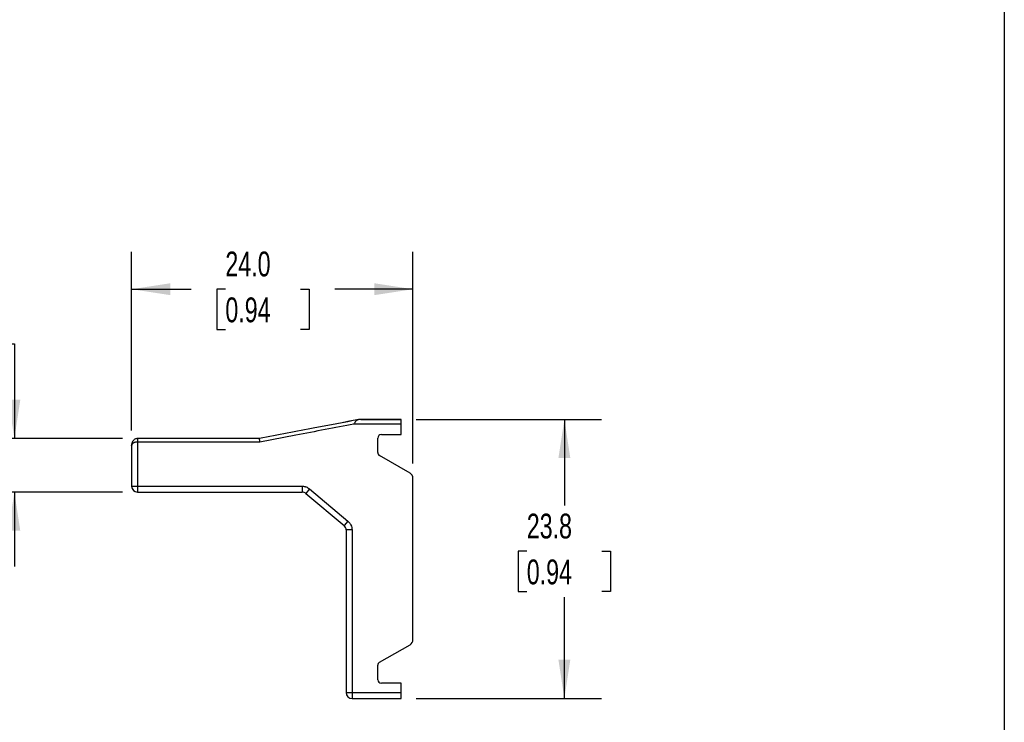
# Model space of a CAD drawing. Header units: millimetres. Extents: x 6 to 273, y 6 to 210.
# Tile 5 of 6: x 189 to 273, y 88 to 148. Entities that reach past the tile are written whole.
import ezdxf

# ---------------------------------------------------------------- set-up
doc = ezdxf.new("R2010")
doc.units = ezdxf.units.MM
doc.layers.add('DIMENSIONS', color=140, linetype='Continuous', lineweight=25)
doc.layers.add('TEXT', color=140, linetype='Continuous', lineweight=25)
doc.styles.add('SLDTEXTSTYLE0', font='TXT', dxfattribs={"width": 0.7})
doc.dimstyles.new('SLDDIMSTYLE0', dxfattribs={"dimtxt": 2.158008, "dimasz": 3.302, "dimexe": 0, "dimexo": 0.0625, "dimgap": 0.539502, "dimtad": 0, "dimtih": 1, "dimtoh": 1, "dimrnd": 1e-09, "dimzin": 12, "dimdsep": 46, "dimtxsty": 'SLDTEXTSTYLE0', "dimsah": 1, "dimcen": 0.09, "dimadec": 0, "dimazin": 3, "dimtfac": 1, "dimtofl": 0, "dimtmove": 0, "dimatfit": 3, "dimfxl": 0, "dimfrac": 2, "dimtolj": 1, "dimtzin": 12, "dimarcsym": 0})
doc.dimstyles.new('SLDDIMSTYLE2', dxfattribs={"dimtxt": 2.158008, "dimasz": 3.302, "dimexe": 0, "dimexo": 0.0625, "dimgap": 0.539502, "dimtad": 0, "dimtih": 1, "dimtoh": 1, "dimrnd": 1e-09, "dimzin": 12, "dimdsep": 46, "dimtxsty": 'SLDTEXTSTYLE0', "dimsah": 1, "dimcen": 0.09, "dimadec": 0, "dimazin": 3, "dimtfac": 1, "dimtmove": 0, "dimatfit": 0, "dimfxl": 0, "dimfrac": 2, "dimtolj": 1, "dimtzin": 12, "dimarcsym": 0})
doc.dimstyles.new('SLDDIMSTYLE3', dxfattribs={"dimtxt": 2.158008, "dimasz": 3.302, "dimexe": 0, "dimexo": 0.0625, "dimgap": 0.539502, "dimtad": 0, "dimtih": 1, "dimtoh": 1, "dimrnd": 1e-09, "dimzin": 4, "dimdsep": 46, "dimtxsty": 'SLDTEXTSTYLE0', "dimsah": 1, "dimcen": 0.09, "dimadec": 0, "dimazin": 1, "dimtfac": 1, "dimtofl": 0, "dimtmove": 0, "dimatfit": 3, "dimfxl": 0, "dimfrac": 2, "dimtolj": 1, "dimtzin": 12, "dimarcsym": 0})

# ---------------------------------------------------------------- blocks, each defined once
blk = doc.blocks.new('_D_3')
at = {"layer": 'DIMENSIONS'}
for p, q in [((222.879, 113.557), (238.697, 113.557)), ((235.522, 113.557), (235.522, 106.221)), ((232.315, 102.308), (231.591, 102.308)), ((231.591, 102.308), (231.591, 98.878)), ((238.728, 102.308), (239.453, 102.308)), ((239.453, 102.308), (239.453, 98.878)), ((231.591, 98.878), (232.315, 98.878)), ((235.522, 89.757), (235.522, 98.395)), ((239.453, 98.878), (238.728, 98.878)), ((222.879, 89.757), (238.697, 89.757))]:
    blk.add_line(p, q, dxfattribs=at)
for points in [[(235.522, 113.557), (235.014, 110.255), (236.03, 110.255)], [(235.522, 89.757), (236.03, 93.059), (235.014, 93.059)]]:
    blk.add_solid(points, dxfattribs=at)
at = {"layer": 'DIMENSIONS', "char_height": 2.1167, "attachment_point": 1, "style": 'SLDTEXTSTYLE0'}
for s, insert in [('23.8', (232.315, 105.52)), ('0.94', (232.315, 101.607))]:
    blk.add_mtext(s, dxfattribs=dict(at, insert=insert))
blk = doc.blocks.new('_D_4')
at = {"layer": 'DIMENSIONS'}
for p, q in [((198.609, 112.606), (198.609, 127.833)), ((222.609, 109.806), (222.609, 127.833)), ((198.609, 124.658), (203.679, 124.658)), ((206.603, 124.658), (205.878, 124.658)), ((205.878, 124.658), (205.878, 121.228)), ((213.016, 124.658), (213.74, 124.658)), ((213.74, 124.658), (213.74, 121.228)), ((222.609, 124.658), (215.94, 124.658)), ((205.878, 121.228), (206.603, 121.228)), ((213.74, 121.228), (213.016, 121.228))]:
    blk.add_line(p, q, dxfattribs=at)
for points in [[(198.609, 124.658), (201.911, 124.15), (201.911, 125.166)], [(222.609, 124.658), (219.307, 125.166), (219.307, 124.15)]]:
    blk.add_solid(points, dxfattribs=at)
at = {"layer": 'DIMENSIONS', "char_height": 2.1167, "attachment_point": 1, "style": 'SLDTEXTSTYLE0'}
for s, insert in [('24.0', (206.603, 127.869)), ('0.94', (206.603, 123.956))]:
    blk.add_mtext(s, dxfattribs=dict(at, insert=insert))
blk = doc.blocks.new('_D_5')
at = {"layer": 'DIMENSIONS'}
for p, q in [((171.95, 119.987), (171.225, 119.987)), ((171.225, 119.987), (171.225, 116.557)), ((178.362, 119.987), (179.087, 119.987)), ((179.087, 119.987), (179.087, 116.557)), ((182.254, 119.987), (188.604, 119.987)), ((188.604, 119.987), (188.604, 111.927)), ((171.225, 116.557), (171.95, 116.557)), ((179.087, 116.557), (178.362, 116.557)), ((197.839, 111.927), (185.429, 111.927)), ((197.839, 107.357), (185.429, 107.357)), ((188.604, 107.357), (188.604, 101.007))]:
    blk.add_line(p, q, dxfattribs=at)
for points in [[(188.604, 111.927), (189.112, 115.229), (188.096, 115.229)], [(188.604, 107.357), (188.096, 104.055), (189.112, 104.055)]]:
    blk.add_solid(points, dxfattribs=at)
at = {"layer": 'DIMENSIONS', "char_height": 2.1167, "attachment_point": 1, "style": 'SLDTEXTSTYLE0'}
for s, insert in [('4.6', (172.847, 123.198)), ('0.18', (171.95, 119.286))]:
    blk.add_mtext(s, dxfattribs=dict(at, insert=insert))

msp = doc.modelspace()

# ---------------------------------------------------------------- linework, layer by layer
for p, q in [((218.146, 113.557), (221.609, 113.557)), ((221.609, 113.557), (218.183, 113.557)), ((221.609, 113.157), (221.609, 113.557)), ((221.609, 113.157), (217.563, 113.157)), ((221.609, 112.257), (221.609, 113.157)), ((209.547, 111.927), (199.109, 111.927)), ((212.609, 112.209), (209.544, 111.627)), ((219.609, 110.73), (219.609, 111.957)), ((219.909, 112.257), (221.609, 112.257)), ((198.609, 111.336), (198.609, 107.857)), ((198.638, 111.512), (198.615, 111.426)), ((199.109, 111.627), (199.109, 107.857)), ((209.544, 111.627), (199.109, 111.627)), ((222.359, 108.969), (219.759, 110.47)), ((222.609, 94.777), (222.609, 108.536)), ((198.609, 107.857), (199.109, 107.857)), ((199.109, 107.857), (213.151, 107.857)), ((199.109, 107.857), (199.109, 107.357)), ((213.151, 107.857), (213.151, 107.357)), ((213.794, 107.623), (213.473, 107.24)), ((213.794, 107.623), (217.051, 104.89)), ((199.109, 107.357), (213.151, 107.357)), ((213.473, 107.24), (216.73, 104.507)), ((217.051, 104.89), (216.73, 104.507)), ((216.909, 104.124), (216.909, 90.257)), ((217.409, 104.124), (216.909, 104.124)), ((217.409, 104.124), (217.409, 90.257)), ((219.759, 92.843), (222.359, 94.344)), ((219.609, 91.357), (219.609, 92.583)), ((221.609, 91.057), (219.909, 91.057)), ((221.609, 90.257), (221.609, 91.057)), ((216.909, 90.257), (217.409, 90.257)), ((217.409, 90.257), (221.609, 90.257)), ((217.409, 90.257), (217.409, 89.757)), ((221.609, 89.757), (221.609, 90.257)), ((217.409, 89.757), (221.609, 89.757))]:
    msp.add_line(p, q)
for centre, radius, start, end in [((219.909, 111.957), 0.3, 90, 180), ((219.909, 110.73), 0.3, 180, 240), ((222.109, 108.536), 0.5, 0, 60), ((199.109, 107.857), 0.5, 180, 270), ((213.151, 106.857), 0.5, 50, 90), ((216.409, 104.124), 0.5, 0, 50), ((222.109, 94.777), 0.5, 300, 0), ((219.909, 92.583), 0.3, 120, 180), ((219.909, 91.357), 0.3, 180, 270), ((217.409, 90.257), 0.5, 180, 270)]:
    msp.add_arc(centre, radius, start, end)
for points, knots in [([(217.976, 113.541), (216.733, 113.303), (213.914, 112.762), (211.094, 112.226), (209.517, 111.927)], [0, 0, 0, 0, 0.440936, 1, 1, 1, 1]), ([(217.976, 113.541), (216.733, 113.303), (213.914, 112.762), (211.094, 112.226), (209.517, 111.927)], [0, 0, 0, 0, 0.440935, 1, 1, 1, 1]), ([(217.976, 113.541), (216.733, 113.303), (213.914, 112.762), (211.094, 112.226), (209.517, 111.927)], [0, 0, 0, 0, 0.440913, 1, 1, 1, 1]), ([(217.976, 113.541), (216.733, 113.303), (213.914, 112.762), (211.094, 112.226), (209.517, 111.927)], [0, 0, 0, 0, 0.440875, 1, 1, 1, 1]), ([(217.98, 113.542), (216.736, 113.303), (213.915, 112.762), (211.094, 112.226), (209.518, 111.927)], [0, 0, 0, 0, 0.441166, 1, 1, 1, 1]), ([(217.976, 113.541), (216.733, 113.303), (213.914, 112.762), (211.095, 112.227), (209.518, 111.927)], [0, 0, 0, 0, 0.440964, 1, 1, 1, 1]), ([(218.146, 113.557), (218.121, 113.556), (218.072, 113.556), (218.003, 113.547), (217.935, 113.532), (217.867, 113.505), (217.797, 113.461), (217.738, 113.405), (217.687, 113.344), (217.641, 113.279), (217.6, 113.214), (217.572, 113.171), (217.563, 113.157)], [0, 0, 0, 0, 0.096477, 0.194678, 0.295132, 0.398336, 0.516302, 0.6503, 0.733132, 0.81993, 0.942311, 1, 1, 1, 1]), ([(217.563, 113.157), (216.749, 113), (215.098, 112.684), (213.446, 112.369), (212.609, 112.209)], [0, 0, 0, 0, 0.493058, 1, 1, 1, 1]), ([(199.109, 111.927), (199.069, 111.923), (198.99, 111.915), (198.884, 111.863), (198.797, 111.803), (198.714, 111.715), (198.653, 111.593), (198.628, 111.482), (198.615, 111.426)], [0, 0, 0, 0, 0.148992, 0.296859, 0.43255, 0.553205, 0.774978, 1, 1, 1, 1]), ([(199.109, 111.927), (199.069, 111.923), (198.99, 111.915), (198.884, 111.863), (198.797, 111.803), (198.714, 111.715), (198.653, 111.593), (198.628, 111.482), (198.615, 111.426)], [0, 0, 0, 0, 0.1489918, 0.2968586, 0.4325498, 0.5532045, 0.7749783, 1, 1, 1, 1]), ([(199.109, 111.927), (199.069, 111.923), (198.99, 111.915), (198.884, 111.863), (198.797, 111.803), (198.714, 111.715), (198.653, 111.593), (198.628, 111.482), (198.615, 111.426)], [0, 0, 0, 0, 0.148991, 0.296858, 0.432549, 0.553204, 0.774978, 1, 1, 1, 1]), ([(199.109, 111.927), (199.069, 111.923), (198.99, 111.915), (198.884, 111.863), (198.797, 111.803), (198.714, 111.715), (198.653, 111.593), (198.628, 111.482), (198.615, 111.426)], [0, 0, 0, 0, 0.148991, 0.296857, 0.432548, 0.553203, 0.774978, 1, 1, 1, 1]), ([(199.109, 111.927), (199.069, 111.923), (198.99, 111.915), (198.884, 111.863), (198.797, 111.803), (198.715, 111.715), (198.67, 111.634), (198.653, 111.569), (198.65, 111.558)], [0, 0, 0, 0, 0.181908, 0.362443, 0.528113, 0.675426, 0.946201, 1, 1, 1, 1]), ([(199.109, 111.925), (199.109, 111.926), (199.109, 111.927), (199.109, 111.911), (199.109, 111.878), (199.109, 111.829), (199.109, 111.769), (199.109, 111.7), (199.109, 111.652), (199.109, 111.627)], [0, 0, 0, 0, 0.0710143, 0.2258452, 0.3806762, 0.5355071, 0.6903381, 0.845169, 1, 1, 1, 1]), ([(209.544, 111.627), (209.542, 111.663), (209.538, 111.717), (209.53, 111.791), (209.525, 111.849), (209.52, 111.894), (209.519, 111.923), (209.519, 111.924), (209.519, 111.925)], [0, 0, 0, 0, 0.2275, 0.3434915, 0.5254296, 0.6913804, 0.8485447, 1, 1, 1, 1]), ([(198.76, 111.545), (198.746, 111.536), (198.714, 111.516), (198.675, 111.482), (198.642, 111.443), (198.615, 111.394), (198.611, 111.358), (198.609, 111.336)], [0, 0, 0, 0, 0.154563, 0.327298, 0.518406, 0.713468, 1, 1, 1, 1]), ([(199.109, 111.627), (199.088, 111.627), (199.047, 111.626), (198.985, 111.619), (198.924, 111.607), (198.865, 111.591), (198.809, 111.57), (198.777, 111.553), (198.76, 111.545)], [0, 0, 0, 0, 0.1549788, 0.3136402, 0.4767763, 0.6451166, 0.8193248, 1, 1, 1, 1]), ([(213.151, 107.857), (213.18, 107.856), (213.238, 107.855), (213.325, 107.843), (213.41, 107.824), (213.521, 107.789), (213.655, 107.729), (213.748, 107.658), (213.794, 107.623)], [0, 0, 0, 0, 0.124982, 0.249376, 0.374137, 0.500214, 0.749382, 1, 1, 1, 1]), ([(217.051, 104.89), (217.073, 104.87), (217.117, 104.832), (217.175, 104.767), (217.228, 104.699), (217.275, 104.625), (217.336, 104.509), (217.395, 104.342), (217.404, 104.197), (217.409, 104.124)], [0, 0, 0, 0, 0.10037, 0.199826, 0.299135, 0.399067, 0.500378, 0.749455, 1, 1, 1, 1])]:
    msp.add_open_spline(points, degree=3, knots=knots)
msp.add_open_spline([(198.609, 111.336), (198.609, 111.386), (198.614, 111.435), (198.625, 111.483)], degree=3)
at = {"layer": 'TEXT'}
msp.add_line((273.05, 209.55), (273.05, 6.35), dxfattribs=at)

# ---------------------------------------------------------------- dimensions: what is measured, and where the dimension line sits
at = {"layer": 'DIMENSIONS'}
dim = msp.add_linear_dim(base=(198.609, 124.658), p1=(222.609, 108.536), p2=(198.609, 111.336), dimstyle='SLDDIMSTYLE3', dxfattribs=at)
dim.commit()
dim.dimension.update_dxf_attribs({"geometry": '_D_4', "text_midpoint": (209.809, 124.658), "dimtype": 160})
for base, p1, p2, dimstyle, picture, middle in [((188.604, 107.357), (199.109, 111.927), (199.109, 107.357), 'SLDDIMSTYLE2', '_D_5', (188.604, 119.987)), ((235.522, 89.757), (221.609, 113.557), (221.609, 89.757), 'SLDDIMSTYLE0', '_D_3', (235.522, 102.308))]:
    dim = msp.add_linear_dim(base=base, p1=p1, p2=p2, angle=90, dimstyle=dimstyle, dxfattribs=at)
    dim.commit()
    dim.dimension.update_dxf_attribs({"geometry": picture, "text_midpoint": middle, "dimtype": 160})

doc.saveas('drawing.dxf')
